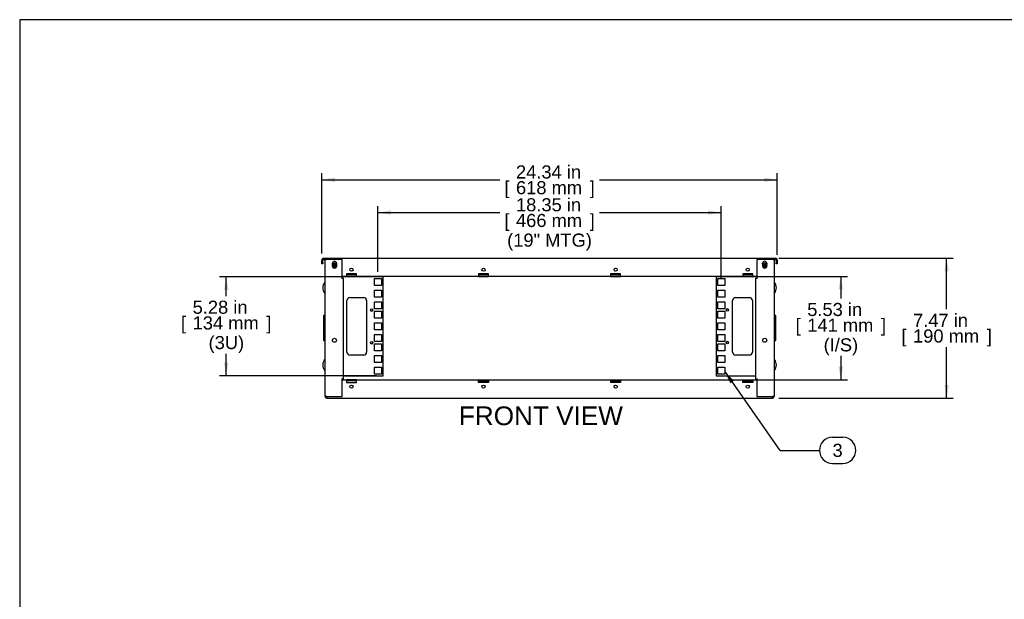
# Model space of a CAD drawing. Header units: inches. Extents: x 0 to 100, y 0 to 75.
# Tile 2 of 14: x 0 to 53, y 44 to 75. Entities that reach past the tile are written whole.
import ezdxf
from ezdxf.enums import TextEntityAlignment as Align

# ---------------------------------------------------------------- set-up
doc = ezdxf.new("R2010")
doc.units = ezdxf.units.IN
doc.header["$MEASUREMENT"] = 0
for name, color, linetype in [('COM57176-23', 7, 'Continuous'), ('COM57177-2', 7, 'Continuous'), ('COM57179-3S', 7, 'Continuous'), ('Default', 7, 'Continuous'), ('HAN13044', 7, 'Continuous'), ('SCS19417', 7, 'Continuous'), ('SCS19496', 7, 'Continuous')]:
    doc.layers.add(name, color=color, linetype=linetype)
doc.styles.add('SEACAD_Arial', font='arial.ttf')
doc.dimstyles.new('WEB', dxfattribs={"dimtxt": 0.7, "dimasz": 0.7, "dimexe": 0.35, "dimexo": 0.35, "dimgap": 0.175, "dimtad": 0, "dimtih": 1, "dimtoh": 1, "dimzin": 4, "dimdsep": 46, "dimtxsty": 'SEACAD_Arial', "dimblk1": '_SE_FILLED', "dimblk2": '_SE_FILLED', "dimsah": 1, "dimcen": 0.35, "dimadec": 0, "dimazin": 0, "dimtfac": 0.8, "dimtdec": 0, "dimtofl": 0, "dimtmove": 0, "dimatfit": 3, "dimfxl": 1, "dimtolj": 1, "dimtzin": 4, "dimarcsym": 0})

# ---------------------------------------------------------------- blocks, each defined once
blk = doc.blocks.new('SEANNOT_GROUP3')
at = {"layer": 'Default', "linetype": 'Continuous'}
blk.add_hatch(color=7, dxfattribs=at).paths.add_polyline_path([(38.188, 55.63), (37.69, 56.136), (37.997, 55.496)])
at = {"layer": 'Default', "color": 7, "linetype": 'Continuous'}
for p, q in [((43.454, 52.612), (44.002, 52.612)), ((40.654, 51.912), (42.754, 51.912)), ((43.454, 51.212), (44.002, 51.212))]:
    blk.add_line(p, q, dxfattribs=at)
blk.add_lwpolyline([(40.654, 51.912), (37.69, 56.136)], dxfattribs=at)
for centre, start, end in [((43.454, 51.912), 90, 270), ((44.002, 51.912), 270, 90)]:
    blk.add_arc(centre, 0.7, start, end, dxfattribs=at)
at = {"layer": 'Default', "color": 7, "linetype": 'Continuous', "style": 'SEACAD_Arial'}
blk.add_text('3', height=0.7, dxfattribs=at).set_placement((43.454, 52.262), align=Align.TOP_LEFT)
blk = doc.blocks.new('SE3')
at = {"layer": 'COM57176-23', "color": 7, "linetype": 'Continuous'}
for p, q in [((16.328, 54.795), (16.328, 62.109)), ((16.414, 62.109), (16.328, 62.109)), ((17.24, 62.109), (16.414, 62.109)), ((16.719, 61.858), (16.719, 61.912)), ((16.937, 61.912), (16.937, 61.858)), ((17.24, 61.109), (17.24, 62.109)), ((40.242, 62.109), (39.416, 62.109)), ((39.416, 62.109), (39.416, 61.109)), ((39.719, 61.858), (39.719, 61.912)), ((39.937, 61.912), (39.937, 61.858)), ((40.328, 62.109), (40.242, 62.109)), ((40.328, 62.109), (40.328, 54.795)), ((17.211, 61.109), (17.211, 61.109)), ((17.211, 61.109), (17.24, 61.109)), ((17.297, 61.109), (17.211, 61.109)), ((17.297, 61.109), (17.297, 55.709)), ((39.359, 61.109), (39.445, 61.109)), ((39.359, 55.709), (39.359, 61.109)), ((39.445, 61.109), (39.416, 61.109)), ((39.445, 61.109), (39.445, 61.109)), ((17.211, 55.709), (17.24, 55.709)), ((17.211, 55.709), (17.211, 55.709)), ((17.297, 55.709), (17.211, 55.709)), ((17.24, 54.795), (17.24, 55.709)), ((17.24, 55.678), (17.469, 55.678)), ((18, 55.678), (17.469, 55.678)), ((17.469, 55.678), (17.469, 55.592)), ((18, 55.621), (17.469, 55.621)), ((17.469, 55.592), (17.469, 55.538)), ((17.469, 55.538), (18, 55.538)), ((18, 55.678), (24.531, 55.678)), ((18, 55.592), (18, 55.678)), ((18, 55.538), (18, 55.592)), ((24.531, 55.592), (24.531, 55.678)), ((24.531, 55.678), (25.062, 55.678)), ((24.531, 55.621), (25.062, 55.621)), ((24.531, 55.538), (24.531, 55.592)), ((25.062, 55.538), (24.531, 55.538)), ((25.062, 55.678), (31.594, 55.678)), ((25.062, 55.678), (25.062, 55.592)), ((25.062, 55.592), (25.062, 55.538)), ((31.594, 55.592), (31.594, 55.678)), ((31.594, 55.678), (32.125, 55.678)), ((31.594, 55.621), (32.125, 55.621)), ((31.594, 55.538), (31.594, 55.592)), ((32.125, 55.538), (31.594, 55.538)), ((32.125, 55.678), (38.656, 55.678)), ((32.125, 55.678), (32.125, 55.592)), ((32.125, 55.592), (32.125, 55.538)), ((38.656, 55.592), (38.656, 55.678)), ((38.656, 55.678), (39.187, 55.678)), ((38.656, 55.621), (39.187, 55.621)), ((38.656, 55.538), (38.656, 55.592)), ((39.187, 55.538), (38.656, 55.538)), ((39.187, 55.678), (39.416, 55.678)), ((39.187, 55.678), (39.187, 55.592)), ((39.187, 55.592), (39.187, 55.538)), ((39.359, 55.709), (39.445, 55.709)), ((39.416, 55.709), (39.416, 54.795)), ((39.445, 55.709), (39.416, 55.709)), ((39.445, 55.709), (39.445, 55.709)), ((16.414, 54.795), (16.328, 54.795)), ((16.414, 54.795), (16.414, 54.709)), ((16.414, 54.795), (17.24, 54.795)), ((39.416, 54.795), (40.242, 54.795)), ((40.242, 54.709), (40.242, 54.795)), ((40.328, 54.795), (40.242, 54.795)), ((16.414, 54.709), (40.242, 54.709))]:
    blk.add_line(p, q, dxfattribs=at)
for centre, radius in [((16.828, 57.796), 0.106), ((39.828, 57.796), 0.106), ((17.734, 55.32), 0.085), ((24.797, 55.32), 0.085), ((31.859, 55.32), 0.085), ((38.922, 55.32), 0.085)]:
    blk.add_circle(centre, radius, dxfattribs=at)
for centre, radius, start, end in [((16.828, 61.912), 0.109, 0, 180), ((16.828, 61.755), 0.109, 193.3449, 346.6551), ((39.828, 61.912), 0.109, 0, 180), ((39.828, 61.755), 0.109, 193.3449, 346.6551), ((16.414, 54.795), 0.086, 180, 270), ((16.414, 54.795), 0.029, 180, 270), ((40.242, 54.795), 0.086, 270, 0), ((40.242, 54.795), 0.029, 270, 0)]:
    blk.add_arc(centre, radius, start, end, dxfattribs=at)
at = {"layer": 'COM57177-2', "color": 7, "linetype": 'Continuous'}
for p, q in [((16.242, 62.181), (16.377, 62.181)), ((16.242, 62.124), (16.377, 62.124)), ((16.377, 62.181), (16.424, 62.181)), ((16.424, 62.124), (16.377, 62.124)), ((16.424, 62.109), (16.424, 62.181)), ((16.424, 62.181), (40.232, 62.181)), ((40.232, 62.181), (40.232, 62.109)), ((40.232, 62.181), (40.278, 62.181)), ((40.278, 62.124), (40.232, 62.124)), ((40.278, 62.181), (40.414, 62.181)), ((40.278, 62.124), (40.414, 62.124)), ((16.156, 61.943), (16.156, 62.095)), ((16.156, 61.881), (16.156, 61.943)), ((16.213, 61.881), (16.156, 61.881)), ((16.213, 61.943), (16.213, 62.095)), ((16.213, 61.943), (16.213, 61.881)), ((40.443, 62.095), (40.443, 61.943)), ((40.443, 61.881), (40.443, 61.943)), ((40.5, 61.881), (40.443, 61.881)), ((40.5, 62.095), (40.5, 61.943)), ((40.5, 61.943), (40.5, 61.881)), ((17.468, 61.212), (17.24, 61.212)), ((18, 61.352), (17.468, 61.352)), ((17.468, 61.352), (17.468, 61.298)), ((17.468, 61.298), (17.468, 61.212)), ((18, 61.269), (17.468, 61.269)), ((17.468, 61.212), (18, 61.212)), ((18, 61.298), (18, 61.352)), ((18, 61.212), (18, 61.298)), ((24.531, 61.212), (18, 61.212)), ((25.062, 61.352), (24.531, 61.352)), ((24.531, 61.352), (24.531, 61.298)), ((24.531, 61.298), (24.531, 61.212)), ((25.062, 61.269), (24.531, 61.269)), ((24.531, 61.212), (25.062, 61.212)), ((25.062, 61.298), (25.062, 61.352)), ((25.062, 61.212), (25.062, 61.298)), ((31.593, 61.212), (25.062, 61.212)), ((32.125, 61.352), (31.593, 61.352)), ((31.593, 61.352), (31.593, 61.298)), ((31.593, 61.298), (31.593, 61.212)), ((32.125, 61.269), (31.593, 61.269)), ((31.593, 61.212), (32.125, 61.212)), ((32.125, 61.298), (32.125, 61.352)), ((32.125, 61.212), (32.125, 61.298)), ((38.656, 61.212), (32.125, 61.212)), ((39.187, 61.352), (38.656, 61.352)), ((38.656, 61.352), (38.656, 61.298)), ((38.656, 61.298), (38.656, 61.212)), ((39.187, 61.269), (38.656, 61.269)), ((38.656, 61.212), (39.187, 61.212)), ((39.187, 61.298), (39.187, 61.352)), ((39.187, 61.212), (39.187, 61.298)), ((39.416, 61.212), (39.187, 61.212))]:
    blk.add_line(p, q, dxfattribs=at)
for centre in [(17.734, 61.57), (24.796, 61.57), (31.859, 61.57), (38.921, 61.57)]:
    blk.add_circle(centre, 0.085, dxfattribs=at)
for centre, radius, start, end in [((16.242, 62.095), 0.086, 90, 180), ((16.242, 62.095), 0.029, 90, 180), ((40.414, 62.095), 0.086, 0, 90), ((40.414, 62.095), 0.029, 0, 90)]:
    blk.add_arc(centre, radius, start, end, dxfattribs=at)
at = {"layer": 'COM57179-3S', "color": 7, "linetype": 'Continuous'}
for p, q in [((19.423, 61.181), (17.24, 61.181)), ((18.965, 60.727), (18.965, 61.102)), ((18.965, 61.102), (19.34, 61.102)), ((19.34, 61.102), (19.34, 60.727)), ((19.423, 55.9), (19.423, 61.181)), ((39.416, 61.181), (37.233, 61.181)), ((37.233, 61.181), (37.233, 55.9)), ((37.315, 60.728), (37.315, 61.103)), ((37.315, 61.103), (37.69, 61.103)), ((37.315, 61.102), (37.69, 61.102)), ((37.69, 61.103), (37.69, 60.728)), ((19.34, 60.728), (18.965, 60.728)), ((19.34, 60.727), (18.965, 60.727)), ((37.69, 60.728), (37.315, 60.728)), ((17.645, 60.075), (18.391, 60.075)), ((18.965, 60.102), (18.965, 60.477)), ((18.965, 60.477), (19.34, 60.477)), ((19.34, 60.103), (18.965, 60.103)), ((19.34, 60.102), (18.965, 60.102)), ((19.34, 60.477), (19.34, 60.102)), ((37.315, 60.103), (37.315, 60.478)), ((37.315, 60.478), (37.69, 60.478)), ((37.315, 60.477), (37.69, 60.477)), ((37.69, 60.103), (37.315, 60.103)), ((37.69, 60.478), (37.69, 60.103)), ((38.265, 60.075), (39.011, 60.075)), ((17.488, 57.162), (17.488, 59.918)), ((18.548, 59.918), (18.548, 57.162)), ((18.965, 59.477), (18.965, 59.852)), ((18.965, 59.852), (19.34, 59.852)), ((19.34, 59.852), (19.34, 59.477)), ((37.315, 59.478), (37.315, 59.853)), ((37.315, 59.853), (37.69, 59.853)), ((37.315, 59.852), (37.69, 59.852)), ((37.69, 59.853), (37.69, 59.478)), ((38.108, 57.162), (38.108, 59.918)), ((39.168, 59.918), (39.168, 57.162)), ((19.34, 59.478), (18.965, 59.478)), ((19.34, 59.477), (18.965, 59.477)), ((18.965, 58.977), (18.965, 59.352)), ((18.965, 59.352), (19.34, 59.352)), ((19.34, 58.978), (18.965, 58.978)), ((19.34, 58.977), (18.965, 58.977)), ((19.34, 59.352), (19.34, 58.977)), ((37.69, 59.478), (37.315, 59.478)), ((37.315, 58.978), (37.315, 59.353)), ((37.315, 59.353), (37.69, 59.353)), ((37.315, 59.352), (37.69, 59.352)), ((37.69, 58.978), (37.315, 58.978)), ((37.69, 59.353), (37.69, 58.978)), ((18.965, 58.352), (18.965, 58.727)), ((18.965, 58.727), (19.34, 58.727)), ((19.34, 58.727), (19.34, 58.352)), ((37.315, 58.353), (37.315, 58.728)), ((37.315, 58.728), (37.69, 58.728)), ((37.315, 58.727), (37.69, 58.727)), ((37.69, 58.728), (37.69, 58.353)), ((19.34, 58.353), (18.965, 58.353)), ((19.34, 58.352), (18.965, 58.352)), ((18.965, 57.727), (18.965, 58.102)), ((18.965, 58.102), (19.34, 58.102)), ((19.34, 58.102), (19.34, 57.727)), ((37.69, 58.353), (37.315, 58.353)), ((37.315, 57.728), (37.315, 58.103)), ((37.315, 58.103), (37.69, 58.103)), ((37.315, 58.102), (37.69, 58.102)), ((37.69, 58.103), (37.69, 57.728)), ((19.34, 57.728), (18.965, 57.728)), ((19.34, 57.727), (18.965, 57.727)), ((18.965, 57.227), (18.965, 57.602)), ((18.965, 57.602), (19.34, 57.602)), ((19.34, 57.602), (19.34, 57.227)), ((37.69, 57.728), (37.315, 57.728)), ((37.315, 57.228), (37.315, 57.603)), ((37.315, 57.603), (37.69, 57.603)), ((37.315, 57.602), (37.69, 57.602)), ((37.69, 57.603), (37.69, 57.228)), ((18.391, 57.005), (17.645, 57.005)), ((19.34, 57.228), (18.965, 57.228)), ((19.34, 57.227), (18.965, 57.227)), ((18.965, 56.602), (18.965, 56.977)), ((18.965, 56.977), (19.34, 56.977)), ((19.34, 56.977), (19.34, 56.602)), ((37.69, 57.228), (37.315, 57.228)), ((37.315, 56.603), (37.315, 56.978)), ((37.315, 56.978), (37.69, 56.978)), ((37.315, 56.977), (37.69, 56.977)), ((37.69, 56.978), (37.69, 56.603)), ((39.011, 57.005), (38.265, 57.005)), ((19.34, 56.603), (18.965, 56.603)), ((19.34, 56.602), (18.965, 56.602)), ((18.965, 55.977), (18.965, 56.352)), ((18.965, 56.352), (19.34, 56.352)), ((19.34, 56.352), (19.34, 55.977)), ((37.69, 56.603), (37.315, 56.603)), ((37.315, 55.978), (37.315, 56.353)), ((37.315, 56.353), (37.69, 56.353)), ((37.315, 56.352), (37.69, 56.352)), ((37.69, 56.353), (37.69, 55.978)), ((17.297, 55.9), (19.423, 55.9)), ((19.34, 55.978), (18.965, 55.978)), ((19.34, 55.977), (18.965, 55.977)), ((37.233, 55.9), (39.359, 55.9)), ((37.69, 55.978), (37.315, 55.978))]:
    blk.add_line(p, q, dxfattribs=at)
for centre in [(18.825, 59.415), (37.83, 59.416), (18.825, 57.665), (37.83, 57.666)]:
    blk.add_circle(centre, 0.0625, dxfattribs=at)
for centre, radius, start, end in [((17.645, 59.918), 0.157, 90, 180), ((18.391, 59.918), 0.157, 0, 90), ((38.265, 59.918), 0.157, 90, 180), ((39.011, 59.918), 0.157, 0, 90), ((18.825, 59.416), 0.0625, 180, 359.5416), ((37.83, 59.415), 0.0625, 0, 179.5416), ((18.825, 57.666), 0.0625, 180, 359.5417), ((37.83, 57.665), 0.0625, 0, 179.5416), ((17.645, 57.162), 0.157, 180, 270), ((18.391, 57.162), 0.157, 270, 0), ((38.265, 57.162), 0.157, 180, 270), ((39.011, 57.162), 0.157, 270, 0)]:
    blk.add_arc(centre, radius, start, end, dxfattribs=at)
at = {"layer": 'HAN13044', "color": 7, "linetype": 'Continuous'}
for p, q in [((16.253, 59.113), (16.291, 59.151)), ((16.253, 57.791), (16.253, 59.113)), ((16.291, 59.151), (16.328, 59.151)), ((16.291, 59.151), (16.291, 57.753)), ((40.328, 59.151), (40.365, 59.151)), ((40.365, 57.753), (40.365, 59.151)), ((40.403, 59.113), (40.365, 59.151)), ((40.403, 59.113), (40.403, 57.791)), ((16.291, 57.753), (16.253, 57.791)), ((16.328, 57.753), (16.291, 57.753)), ((40.328, 57.753), (40.365, 57.753)), ((40.365, 57.753), (40.403, 57.791))]:
    blk.add_line(p, q, dxfattribs=at)
at = {"layer": 'SCS19417', "color": 7, "linetype": 'Continuous'}
for p, q in [((16.709, 61.823), (16.706, 61.823)), ((16.706, 61.769), (16.709, 61.769)), ((16.809, 61.823), (16.709, 61.823)), ((16.709, 61.769), (16.809, 61.769)), ((16.755, 61.783), (16.755, 61.81)), ((16.755, 61.81), (16.809, 61.81)), ((16.809, 61.783), (16.755, 61.783)), ((16.846, 61.884), (16.809, 61.884)), ((16.809, 61.884), (16.809, 61.823)), ((16.809, 61.81), (16.809, 61.823)), ((16.809, 61.769), (16.809, 61.783)), ((16.809, 61.769), (16.809, 61.709)), ((16.809, 61.709), (16.846, 61.709)), ((16.846, 61.823), (16.846, 61.884)), ((16.946, 61.823), (16.846, 61.823)), ((16.846, 61.823), (16.846, 61.81)), ((16.846, 61.81), (16.901, 61.81)), ((16.901, 61.783), (16.846, 61.783)), ((16.846, 61.783), (16.846, 61.769)), ((16.846, 61.769), (16.946, 61.769)), ((16.846, 61.709), (16.846, 61.769)), ((16.901, 61.81), (16.901, 61.783)), ((16.95, 61.823), (16.946, 61.823)), ((16.946, 61.769), (16.95, 61.769)), ((39.709, 61.823), (39.706, 61.823)), ((39.706, 61.769), (39.709, 61.769)), ((39.809, 61.823), (39.709, 61.823)), ((39.709, 61.769), (39.809, 61.769)), ((39.755, 61.783), (39.755, 61.81)), ((39.755, 61.81), (39.809, 61.81)), ((39.809, 61.783), (39.755, 61.783)), ((39.846, 61.884), (39.809, 61.884)), ((39.809, 61.884), (39.809, 61.823)), ((39.809, 61.81), (39.809, 61.823)), ((39.809, 61.769), (39.809, 61.783)), ((39.809, 61.769), (39.809, 61.709)), ((39.809, 61.709), (39.846, 61.709)), ((39.846, 61.823), (39.846, 61.884)), ((39.946, 61.823), (39.846, 61.823)), ((39.846, 61.823), (39.846, 61.81)), ((39.846, 61.81), (39.901, 61.81)), ((39.901, 61.783), (39.846, 61.783)), ((39.846, 61.783), (39.846, 61.769)), ((39.846, 61.769), (39.946, 61.769)), ((39.846, 61.709), (39.846, 61.769)), ((39.901, 61.81), (39.901, 61.783)), ((39.95, 61.823), (39.946, 61.823)), ((39.946, 61.769), (39.95, 61.769))]:
    blk.add_line(p, q, dxfattribs=at)
for centre, start, end in [((16.828, 61.796), 167.5258, 192.4742), ((16.828, 61.796), 12.4742, 167.5258), ((16.828, 61.796), 192.4742, 347.5258), ((16.828, 61.796), 347.5258, 12.4742), ((39.828, 61.796), 167.5258, 192.4742), ((39.828, 61.796), 12.4742, 167.5258), ((39.828, 61.796), 192.4742, 347.5258), ((39.828, 61.796), 347.5258, 12.4742)]:
    blk.add_arc(centre, 0.125, start, end, dxfattribs=at)
at = {"layer": 'SCS19496', "color": 7, "linetype": 'Continuous'}
for p, q in [((16.318, 60.893), (16.305, 60.893)), ((40.35, 60.893), (40.338, 60.893)), ((16.305, 60.313), (16.318, 60.313)), ((40.338, 60.313), (40.35, 60.313)), ((16.318, 56.768), (16.305, 56.768)), ((40.35, 56.768), (40.338, 56.768)), ((16.305, 56.188), (16.318, 56.188)), ((40.338, 56.188), (40.35, 56.188))]:
    blk.add_line(p, q, dxfattribs=at)
for centre, radius, start, end in [((16.736, 60.585), 0.534, 145.3645, 178.1109), ((16.736, 60.62), 0.534, 181.8891, 214.6355), ((16.305, 60.883), 0.01, 90, 145.3645), ((16.318, 60.883), 0.01, 0, 90), ((40.338, 60.883), 0.01, 90, 180), ((40.35, 60.883), 0.01, 34.6355, 90), ((39.919, 60.585), 0.534, 1.8891, 34.6355), ((39.919, 60.62), 0.534, 325.3645, 358.1109), ((16.305, 60.323), 0.01, 214.6355, 270), ((16.318, 60.323), 0.01, 270, 0), ((40.338, 60.323), 0.01, 180, 270), ((40.35, 60.323), 0.01, 270, 325.3645), ((16.736, 56.46), 0.534, 145.3645, 178.1109), ((16.736, 56.495), 0.534, 181.8891, 214.6355), ((16.305, 56.758), 0.01, 90, 145.3645), ((16.318, 56.758), 0.01, 0, 90), ((40.338, 56.758), 0.01, 90, 180), ((40.35, 56.758), 0.01, 34.6355, 90), ((39.919, 56.46), 0.534, 1.8891, 34.6355), ((39.919, 56.495), 0.534, 325.3645, 358.1109), ((16.305, 56.198), 0.01, 214.6355, 270), ((16.318, 56.198), 0.01, 270, 0), ((40.338, 56.198), 0.01, 180, 270), ((40.35, 56.198), 0.01, 270, 325.3645)]:
    blk.add_arc(centre, radius, start, end, dxfattribs=at)
blk = doc.blocks.new('DMBLK20')
at = {"layer": 'Default', "linetype": 'Continuous', "transparency": 16777216}
for points in [[(16.856, 66.493), (16.156, 66.376), (16.856, 66.26)], [(39.8, 66.493), (39.8, 66.26), (40.5, 66.376)]]:
    blk.add_hatch(color=7, dxfattribs=at).paths.add_polyline_path(points)
at = {"layer": 'Default', "color": 7, "linetype": 'Continuous', "transparency": 16777216}
for p, q in [((16.156, 62.445), (16.156, 66.726)), ((16.156, 66.376), (25.663, 66.376)), ((30.992, 66.376), (40.5, 66.376)), ((40.5, 62.369), (40.5, 66.726))]:
    blk.add_line(p, q, dxfattribs=at)
at = {"layer": 'Default', "color": 7, "linetype": 'Continuous', "transparency": 16777216, "style": 'SEACAD_Arial'}
for s, p in [('24.34 in', (26.532, 67.146)), ('[', (25.908, 66.306)), (']', (30.473, 66.306)), ('618 mm', (26.532, 66.306))]:
    blk.add_text(s, height=0.7, dxfattribs=at).set_placement(p, align=Align.TOP_LEFT)
blk = doc.blocks.new('_SE_FILLED')
at = {"color": 0}
blk.add_line((0, 0), (-1, 0), dxfattribs=at)
blk.add_solid([(0, 0), (-1, -0.1665), (-1, 0.1665), (0, 0)], dxfattribs=at)
blk = doc.blocks.new('DMBLK21')
at = {"layer": 'Default', "linetype": 'Continuous', "transparency": 16777216}
for points in [[(49.672, 61.481), (49.556, 62.181), (49.439, 61.481)], [(49.672, 55.409), (49.439, 55.409), (49.556, 54.709)]]:
    blk.add_hatch(color=7, dxfattribs=at).paths.add_polyline_path(points)
at = {"layer": 'Default', "color": 7, "linetype": 'Continuous', "transparency": 16777216}
for p, q in [((40.582, 62.181), (49.906, 62.181)), ((49.556, 59.46), (49.556, 62.181)), ((49.556, 54.709), (49.556, 57.43)), ((40.592, 54.709), (49.906, 54.709))]:
    blk.add_line(p, q, dxfattribs=at)
at = {"layer": 'Default', "color": 7, "linetype": 'Continuous', "transparency": 16777216, "style": 'SEACAD_Arial'}
for s, p in [('7.47 in', (47.76, 59.215)), ('[', (47.136, 58.375)), (']', (51.701, 58.375)), ('190 mm', (47.76, 58.375))]:
    blk.add_text(s, height=0.7, dxfattribs=at).set_placement(p, align=Align.TOP_LEFT)
blk = doc.blocks.new('DMBLK32')
at = {"layer": 'Default', "linetype": 'Continuous', "transparency": 16777216}
for points in [[(10.924, 60.481), (11.157, 60.481), (11.04, 61.181)], [(10.924, 56.6), (11.04, 55.9), (11.157, 56.6)]]:
    blk.add_hatch(color=7, dxfattribs=at).paths.add_polyline_path(points)
at = {"layer": 'Default', "color": 7, "linetype": 'Continuous', "transparency": 16777216}
for p, q in [((19.073, 61.181), (10.69, 61.181)), ((11.04, 60.159), (11.04, 61.181)), ((11.04, 55.9), (11.04, 57.079)), ((19.073, 55.9), (10.69, 55.9))]:
    blk.add_line(p, q, dxfattribs=at)
at = {"layer": 'Default', "color": 7, "linetype": 'Continuous', "transparency": 16777216, "style": 'SEACAD_Arial'}
for s, p in [('5.28 in', (9.245, 59.914)), ('[', (8.621, 59.074)), ('134 mm', (9.245, 59.074)), (']', (13.186, 59.074)), ('(3U)', (10.097, 58.024))]:
    blk.add_text(s, height=0.7, dxfattribs=at).set_placement(p, align=Align.TOP_LEFT)
blk = doc.blocks.new('DMBLK33')
at = {"layer": 'Default', "linetype": 'Continuous', "transparency": 16777216}
for points in [[(44.016, 60.512), (43.899, 61.212), (43.782, 60.512)], [(44.016, 56.378), (43.782, 56.378), (43.899, 55.678)]]:
    blk.add_hatch(color=7, dxfattribs=at).paths.add_polyline_path(points)
at = {"layer": 'Default', "color": 7, "linetype": 'Continuous', "transparency": 16777216}
for p, q in [((39.006, 61.212), (44.249, 61.212)), ((43.899, 61.212), (43.899, 60.038)), ((43.899, 56.958), (43.899, 55.678)), ((39.006, 55.678), (44.249, 55.678))]:
    blk.add_line(p, q, dxfattribs=at)
at = {"layer": 'Default', "color": 7, "linetype": 'Continuous', "transparency": 16777216, "style": 'SEACAD_Arial'}
for s, p in [('5.53 in', (42.103, 59.793)), ('[', (41.479, 58.953)), (']', (46.044, 58.953)), ('141 mm', (42.103, 58.953)), ('(I/S)', (42.978, 57.903))]:
    blk.add_text(s, height=0.7, dxfattribs=at).set_placement(p, align=Align.TOP_LEFT)
blk = doc.blocks.new('DMBLK34')
at = {"layer": 'Default', "linetype": 'Continuous', "transparency": 16777216}
for points in [[(19.853, 64.738), (19.153, 64.622), (19.853, 64.505)], [(36.803, 64.738), (36.803, 64.505), (37.503, 64.622)]]:
    blk.add_hatch(color=7, dxfattribs=at).paths.add_polyline_path(points)
at = {"layer": 'Default', "color": 7, "linetype": 'Continuous', "transparency": 16777216}
for p, q in [((19.153, 61.452), (19.153, 64.972)), ((37.503, 61.078), (37.503, 64.972)), ((19.153, 64.622), (25.663, 64.622)), ((30.992, 64.622), (37.503, 64.622))]:
    blk.add_line(p, q, dxfattribs=at)
at = {"layer": 'Default', "color": 7, "linetype": 'Continuous', "transparency": 16777216, "style": 'SEACAD_Arial'}
for s, p in [('18.35 in', (26.532, 65.392)), ('[', (25.908, 64.552)), ('466 mm', (26.532, 64.552)), (']', (30.473, 64.552)), ('(19" MTG)', (26.06, 63.502))]:
    blk.add_text(s, height=0.7, dxfattribs=at).set_placement(p, align=Align.TOP_LEFT)

msp = doc.modelspace()

# ---------------------------------------------------------------- linework, layer by layer
at = {"layer": 'Default', "color": 7, "linetype": 'Continuous'}
for p, q in [((99.937, 74.937), (0, 74.937)), ((0, 74.937), (0, 0))]:
    msp.add_line(p, q, dxfattribs=at)

# ---------------------------------------------------------------- block references
at = {"layer": 'Default'}
for name in ['SE3', 'SEANNOT_GROUP3']:
    msp.add_blockref(name, (0, 0), dxfattribs=at)

# ---------------------------------------------------------------- texts
at = {"layer": 'Default', "color": 7, "linetype": 'Continuous', "style": 'SEACAD_Arial'}
msp.add_text('FRONT VIEW', height=1, dxfattribs=at).set_placement((23.48, 54.259), align=Align.TOP_LEFT)

# ---------------------------------------------------------------- dimensions: what is measured, and where the dimension line sits
at = {"layer": 'Default', "color": 7, "linetype": 'Continuous'}
for base, p1, p2, angle, text, picture, middle in [((16.156, 66.376), (16.156, 61.943), (40.5, 62.019), 0.1783, '\\A1;<>', 'DMBLK20', (28.328, 66.376)), ((49.556, 54.709), (40.242, 54.709), (40.232, 62.181), 90.0767, '\\A1;<>', 'DMBLK21', (49.556, 58.445)), ((11.04, 55.9), (19.423, 55.9), (19.423, 61.181), 90, '\\A1;<>\\P(3U)', 'DMBLK32', (11.04, 59.144)), ((43.899, 61.212), (38.656, 61.212), (38.656, 55.678), 270.0026, '\\A1;<>\\P(I/S)', 'DMBLK33', (43.899, 59.023))]:
    dim = msp.add_linear_dim(base=base, p1=p1, p2=p2, angle=angle, text=text, dimstyle='WEB', override={"dimpost": '\\X'}, dxfattribs=at)
    dim.commit()
    dim.dimension.update_dxf_attribs({"geometry": picture, "text_midpoint": middle, "dimtype": 161})
dim = msp.add_linear_dim(base=(37.503, 64.622), p1=(19.153, 61.102), p2=(37.503, 60.728), text='\\A1;<>\\P(19" MTG)', dimstyle='WEB', override={"dimpost": '\\X'}, dxfattribs=at)
dim.commit()
dim.dimension.update_dxf_attribs({"geometry": 'DMBLK34', "text_midpoint": (28.328, 64.622), "dimtype": 160})

doc.saveas('drawing.dxf')
